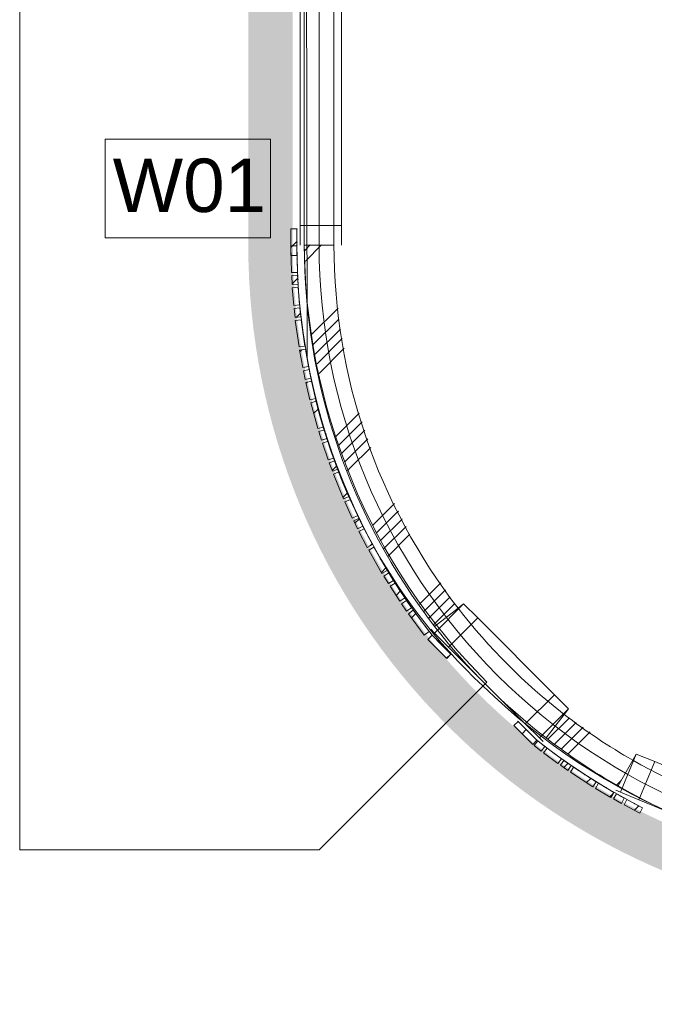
# Model space of a CAD drawing. Header units: millimetres. Extents: x -850 to 154668, y -24973 to 71030.
# Tile 86 of 212: x 9951 to 12089, y 35551 to 38870. Entities that reach past the tile are written whole.
import ezdxf

# ---------------------------------------------------------------- set-up
doc = ezdxf.new("R2010")
doc.units = ezdxf.units.MM
doc.header["$MEASUREMENT"] = 0
doc.linetypes.add('B0703', pattern=[468.700004, 312.5, -156.200004])
for name, color, linetype in [('New_22 NC Binnenwanden', 7, 'Continuous'), ('New_22 NC Binnenwanden Doorsnede-arcering', 7, 'Continuous'), ('New_22 NC Binnenwanden Ramen', 7, 'Continuous'), ('New_23 Vloeren', 7, 'Continuous'), ('New_Info Wandafwerking aanduiding', 7, 'Continuous'), ('New_Info Wandafwerking aanduiding Doorsnede-arcering', 7, 'Continuous'), ('New_Z Ruimtefuncties Zone omranding', 7, 'Continuous')]:
    doc.layers.add(name, color=color, linetype=linetype)
doc.styles.add('GENERATED_STYLE_1', font='txt')
pattern_1 = [(45, (0, 0), (-63.63961, 63.63961), [])]

# ---------------------------------------------------------------- blocks, each defined once
blk = doc.blocks.new('Slab_3_2', base_point=(0, 51154.6))
at = {"layer": 'New_23 Vloeren', "color": 1, "linetype": 'Continuous', "lineweight": 0, "flags": 128}
blk.add_lwpolyline([(10960, 43984.1), (10960, 38110.8, 0.414335), (13010, 36060), (14700.7, 36060), (14700.7, 46035), (13000.2, 46035, 0.412961)], format="xyb", close=True, dxfattribs=at)
blk = doc.blocks.new('Curtain Wall_51_2')
at = {"layer": 'New_22 NC Binnenwanden Doorsnede-arcering', "linetype": 'Continuous', "lineweight": 0, "true_color": 0x000000}
h = blk.add_hatch(dxfattribs=at)
h.set_pattern_fill('310_Naaldhout__01__0002', color=18, style=0, pattern_type=2)
h.set_pattern_definition(pattern_1)
h.paths.add_polyline_path([(11684.4, 36423.3), (11708.2, 36405), (11720.4, 36420.8), (11696.6, 36439.1)])
h = blk.add_hatch(dxfattribs=at)
h.set_pattern_fill('310_Naaldhout__01__0002', color=18, style=0, pattern_type=2)
h.set_pattern_definition(pattern_1)
h.paths.add_polyline_path([(11716.3, 36398.5), (11764.7, 36363), (11776.5, 36379.1), (11728.2, 36414.6)])
h = blk.add_hatch(dxfattribs=at)
h.set_pattern_fill('310_Naaldhout__01__0002', color=18, style=0, pattern_type=2)
h.set_pattern_definition(pattern_1)
h.paths.add_polyline_path([(11773.4, 36357), (11798, 36339.9), (11809.4, 36356.3), (11784.8, 36373.4)])
h = blk.add_hatch(dxfattribs=at)
h.set_pattern_fill('310_Naaldhout__01__0002', color=18, style=0, pattern_type=2)
h.set_pattern_definition(pattern_1)
h.paths.add_polyline_path([(11806.5, 36333.4), (11882.1, 36284.6), (11893, 36301.4), (11817.4, 36350.2)])
h = blk.add_hatch(dxfattribs=at)
h.set_pattern_fill('310_Naaldhout__01__0002', color=18, style=0, pattern_type=2)
h.set_pattern_definition(pattern_1)
h.paths.add_polyline_path([(11891.4, 36279.2), (11942.9, 36248.4), (11953.1, 36265.6), (11901.7, 36296.4)])
h = blk.add_hatch(dxfattribs=at)
h.set_pattern_fill('310_Naaldhout__01__0002', color=18, style=0, pattern_type=2)
h.set_pattern_definition(pattern_1)
h.paths.add_polyline_path([(11952.2, 36243.4), (11978.4, 36228.7), (11988.1, 36246.2), (11962, 36260.8)])
h = blk.add_hatch(dxfattribs=at)
h.set_pattern_fill('310_Naaldhout__01__0002', color=18, style=0, pattern_type=2)
h.set_pattern_definition(pattern_1)
h.paths.add_polyline_path([(11987.5, 36223.7), (12040.4, 36195.5), (12049.9, 36213.1), (11996.9, 36241.3)])
at = {"layer": 'New_22 NC Binnenwanden', "color": 9, "linetype": 'B0703', "lineweight": 0}
for p, q in [((11708.5, 36430), (11694, 36441.3)), ((11752.4, 36396.9), (11708.5, 36430)), ((11797.1, 36364.9), (11752.4, 36396.9)), ((11855.2, 36325.8), (11797.1, 36364.9)), ((11927.4, 36281), (11855.2, 36325.8)), ((11975, 36253.5), (11927.4, 36281)), ((12023.4, 36227.2), (11975, 36253.5)), ((12035, 36221.1), (12023.4, 36227.2))]:
    blk.add_line(p, q, dxfattribs=at)
at = {"layer": 'New_22 NC Binnenwanden', "color": 1, "linetype": 'Continuous', "lineweight": 0}
for p, q in [((11694, 36441.3), (11708.5, 36430)), ((11708.5, 36430), (11752.4, 36396.9)), ((11752.4, 36396.9), (11797.1, 36364.9)), ((11797.1, 36364.9), (11855.2, 36325.8)), ((11855.2, 36325.8), (11927.4, 36281)), ((11927.4, 36281), (11975, 36253.5)), ((11975, 36253.5), (12023.4, 36227.2)), ((12023.4, 36227.2), (12035, 36221.1))]:
    blk.add_line(p, q, dxfattribs=at)
at = {"layer": 'New_22 NC Binnenwanden', "color": 7, "linetype": 'Continuous', "lineweight": 0}
for p, q in [((11696.6, 36439.1), (11684.4, 36423.3)), ((11684.4, 36423.3), (11708.2, 36405)), ((11696.6, 36439.1), (11720.4, 36420.8)), ((11720.4, 36420.8), (11708.2, 36405)), ((11728.2, 36414.6), (11716.3, 36398.5)), ((11728.2, 36414.6), (11776.5, 36379.1)), ((11716.3, 36398.5), (11764.7, 36363)), ((11776.5, 36379.1), (11764.7, 36363)), ((11784.8, 36373.4), (11773.4, 36357)), ((11773.4, 36357), (11798, 36339.9)), ((11784.8, 36373.4), (11809.4, 36356.3)), ((11809.4, 36356.3), (11798, 36339.9)), ((11817.4, 36350.2), (11806.5, 36333.4)), ((11817.4, 36350.2), (11893, 36301.4)), ((11806.5, 36333.4), (11882.1, 36284.6)), ((11893, 36301.4), (11882.1, 36284.6)), ((11901.7, 36296.4), (11891.4, 36279.2)), ((11891.4, 36279.2), (11942.9, 36248.4)), ((11901.7, 36296.4), (11953.1, 36265.6)), ((11953.1, 36265.6), (11942.9, 36248.4)), ((11962, 36260.8), (11952.2, 36243.4)), ((11952.2, 36243.4), (11978.4, 36228.7)), ((11962, 36260.8), (11988.1, 36246.2)), ((11988.1, 36246.2), (11978.4, 36228.7)), ((11996.9, 36241.3), (11987.5, 36223.7)), ((11996.9, 36241.3), (12049.9, 36213.1)), ((11987.5, 36223.7), (12040.4, 36195.5)), ((12049.9, 36213.1), (12040.4, 36195.5))]:
    blk.add_line(p, q, dxfattribs=at)
at = {"layer": 'New_22 NC Binnenwanden', "color": 9, "linetype": 'B0703', "lineweight": 0}
for p in [(11694, 36441.3), (11708.5, 36430), (11752.4, 36396.9), (11797.1, 36364.9), (11855.2, 36325.8), (11927.4, 36281), (11975, 36253.5), (12023.4, 36227.2), (12035, 36221.1)]:
    blk.add_point(p, dxfattribs=at)
at = {"layer": 'New_22 NC Binnenwanden', "color": 1, "linetype": 'Continuous', "lineweight": 0}
for p in [(11694, 36441.3), (11694, 36441.3), (11708.5, 36430), (11708.5, 36430), (11752.4, 36396.9), (11752.4, 36396.9), (11797.1, 36364.9), (11797.1, 36364.9), (11855.2, 36325.8), (11855.2, 36325.8), (11927.4, 36281), (11927.4, 36281), (11975, 36253.5), (11975, 36253.5), (12023.4, 36227.2), (12023.4, 36227.2), (12035, 36221.1), (12035, 36221.1)]:
    blk.add_point(p, dxfattribs=at)
blk = doc.blocks.new('Curtain Wall_52_2')
at = {"layer": 'New_22 NC Binnenwanden Doorsnede-arcering', "linetype": 'Continuous', "lineweight": 0, "true_color": 0x000000}
h = blk.add_hatch(dxfattribs=at)
h.set_pattern_fill('310_Naaldhout__01__0002', color=18, style=0, pattern_type=2)
h.set_pattern_definition(pattern_1)
h.paths.add_polyline_path([(10864.4, 38107.8), (10866.6, 38017.9), (10886.6, 38018.4), (10884.4, 38108.3)])
h = blk.add_hatch(dxfattribs=at)
h.set_pattern_fill('310_Naaldhout__01__0002', color=18, style=0, pattern_type=2)
h.set_pattern_definition(pattern_1)
h.paths.add_polyline_path([(10867.4, 38007.3), (10869, 37977.4), (10889, 37978.4), (10887.4, 38008.4)])
h = blk.add_hatch(dxfattribs=at)
h.set_pattern_fill('310_Naaldhout__01__0002', color=18, style=0, pattern_type=2)
h.set_pattern_definition(pattern_1)
h.paths.add_polyline_path([(10869.6, 37966.8), (10874.4, 37907), (10894.3, 37908.6), (10889.5, 37968.4)])
h = blk.add_hatch(dxfattribs=at)
h.set_pattern_fill('310_Naaldhout__01__0002', color=18, style=0, pattern_type=2)
h.set_pattern_definition(pattern_1)
h.paths.add_polyline_path([(10875.6, 37896.5), (10878.8, 37866.7), (10898.7, 37868.9), (10895.4, 37898.7)])
h = blk.add_hatch(dxfattribs=at)
h.set_pattern_fill('310_Naaldhout__01__0002', color=18, style=0, pattern_type=2)
h.set_pattern_definition(pattern_1)
h.paths.add_polyline_path([(10879.5, 37856), (10892.2, 37766.9), (10912, 37769.7), (10899.3, 37858.8)])
h = blk.add_hatch(dxfattribs=at)
h.set_pattern_fill('310_Naaldhout__01__0002', color=18, style=0, pattern_type=2)
h.set_pattern_definition(pattern_1)
h.paths.add_polyline_path([(10894.2, 37756.4), (10904.7, 37697.3), (10924.4, 37700.8), (10913.9, 37759.9)])
h = blk.add_hatch(dxfattribs=at)
h.set_pattern_fill('310_Naaldhout__01__0002', color=18, style=0, pattern_type=2)
h.set_pattern_definition(pattern_1)
h.paths.add_polyline_path([(10907.1, 37687), (10913.2, 37657.6), (10932.8, 37661.7), (10926.6, 37691.1)])
h = blk.add_hatch(dxfattribs=at)
h.set_pattern_fill('310_Naaldhout__01__0002', color=18, style=0, pattern_type=2)
h.set_pattern_definition(pattern_1)
h.paths.add_polyline_path([(10915.2, 37647.2), (10929.1, 37588.9), (10948.6, 37593.5), (10934.6, 37651.9)])
h = blk.add_hatch(dxfattribs=at)
h.set_pattern_fill('310_Naaldhout__01__0002', color=18, style=0, pattern_type=2)
h.set_pattern_definition(pattern_1)
h.paths.add_polyline_path([(10931.5, 37578.4), (10955.5, 37491.7), (10974.7, 37497), (10950.8, 37583.7)])
h = blk.add_hatch(dxfattribs=at)
h.set_pattern_fill('310_Naaldhout__01__0002', color=18, style=0, pattern_type=2)
h.set_pattern_definition(pattern_1)
h.paths.add_polyline_path([(10959.1, 37481.6), (10968, 37453), (10987.1, 37458.9), (10978.2, 37487.6)])
h = blk.add_hatch(dxfattribs=at)
h.set_pattern_fill('310_Naaldhout__01__0002', color=18, style=0, pattern_type=2)
h.set_pattern_definition(pattern_1)
h.paths.add_polyline_path([(10971.1, 37442.9), (10990.6, 37386.1), (11009.5, 37392.6), (10990.1, 37449.4)])
h = blk.add_hatch(dxfattribs=at)
h.set_pattern_fill('310_Naaldhout__01__0002', color=18, style=0, pattern_type=2)
h.set_pattern_definition(pattern_1)
h.paths.add_polyline_path([(10994.3, 37376.2), (11004.8, 37348.1), (11023.5, 37355.2), (11013, 37383.3)])
h = blk.add_hatch(dxfattribs=at)
h.set_pattern_fill('310_Naaldhout__01__0002', color=18, style=0, pattern_type=2)
h.set_pattern_definition(pattern_1)
h.paths.add_polyline_path([(11008.1, 37338), (11042.4, 37254.8), (11060.9, 37262.4), (11026.6, 37345.6)])
h = blk.add_hatch(dxfattribs=at)
h.set_pattern_fill('310_Naaldhout__01__0002', color=18, style=0, pattern_type=2)
h.set_pattern_definition(pattern_1)
h.paths.add_polyline_path([(11047, 37245.1), (11071.7, 37190.4), (11090, 37198.7), (11065.2, 37253.3)])
h = blk.add_hatch(dxfattribs=at)
h.set_pattern_fill('310_Naaldhout__01__0002', color=18, style=0, pattern_type=2)
h.set_pattern_definition(pattern_1)
h.paths.add_polyline_path([(11076.5, 37181), (11089.7, 37154), (11107.7, 37162.8), (11094.5, 37189.8)])
h = blk.add_hatch(dxfattribs=at)
h.set_pattern_fill('310_Naaldhout__01__0002', color=18, style=0, pattern_type=2)
h.set_pattern_definition(pattern_1)
h.paths.add_polyline_path([(11094.2, 37144.4), (11122.2, 37091.4), (11139.9, 37100.7), (11111.9, 37153.8)])
h = blk.add_hatch(dxfattribs=at)
h.set_pattern_fill('310_Naaldhout__01__0002', color=18, style=0, pattern_type=2)
h.set_pattern_definition(pattern_1)
h.paths.add_polyline_path([(11127, 37081.8), (11171.7, 37003.7), (11189, 37013.6), (11144.4, 37091.7)])
h = blk.add_hatch(dxfattribs=at)
h.set_pattern_fill('310_Naaldhout__01__0002', color=18, style=0, pattern_type=2)
h.set_pattern_definition(pattern_1)
h.paths.add_polyline_path([(11177.7, 36994.8), (11193.4, 36969.3), (11210.4, 36979.7), (11194.7, 37005.3)])
h = blk.add_hatch(dxfattribs=at)
h.set_pattern_fill('310_Naaldhout__01__0002', color=18, style=0, pattern_type=2)
h.set_pattern_definition(pattern_1)
h.paths.add_polyline_path([(11198.9, 36960.3), (11231.8, 36910.1), (11248.5, 36921), (11215.6, 36971.2)])
h = blk.add_hatch(dxfattribs=at)
h.set_pattern_fill('310_Naaldhout__01__0002', color=18, style=0, pattern_type=2)
h.set_pattern_definition(pattern_1)
h.paths.add_polyline_path([(11237.8, 36901.4), (11254.9, 36876.8), (11271.4, 36888.2), (11254.2, 36912.8)])
h = blk.add_hatch(dxfattribs=at)
h.set_pattern_fill('310_Naaldhout__01__0002', color=18, style=0, pattern_type=2)
h.set_pattern_definition(pattern_1)
h.paths.add_polyline_path([(11260.7, 36867.9), (11314.3, 36795.5), (11330.4, 36807.4), (11276.8, 36879.8)])
at = {"layer": 'New_22 NC Binnenwanden', "color": 7, "linetype": 'Continuous', "lineweight": 0}
for p, q in [((10884.4, 38108.3), (10864.4, 38107.8)), ((10864.4, 38107.8), (10866.6, 38017.9)), ((10884.4, 38108.3), (10886.6, 38018.4)), ((10886.6, 38018.4), (10866.6, 38017.9)), ((10887.4, 38008.4), (10867.4, 38007.3)), ((10867.4, 38007.3), (10869, 37977.4)), ((10887.4, 38008.4), (10889, 37978.4)), ((10889, 37978.4), (10869, 37977.4)), ((10889.5, 37968.4), (10869.6, 37966.8)), ((10869.6, 37966.8), (10874.4, 37907)), ((10889.5, 37968.4), (10894.3, 37908.6)), ((10894.3, 37908.6), (10874.4, 37907)), ((10895.4, 37898.7), (10875.6, 37896.5)), ((10875.6, 37896.5), (10878.8, 37866.7)), ((10898.7, 37868.9), (10878.8, 37866.7)), ((10895.4, 37898.7), (10898.7, 37868.9)), ((10899.3, 37858.8), (10879.5, 37856)), ((10879.5, 37856), (10892.2, 37766.9)), ((10899.3, 37858.8), (10912, 37769.7)), ((10912, 37769.7), (10892.2, 37766.9)), ((10913.9, 37759.9), (10894.2, 37756.4)), ((10894.2, 37756.4), (10904.7, 37697.3)), ((10913.9, 37759.9), (10924.4, 37700.8)), ((10924.4, 37700.8), (10904.7, 37697.3)), ((10926.6, 37691.1), (10907.1, 37687)), ((10907.1, 37687), (10913.2, 37657.6)), ((10926.6, 37691.1), (10932.8, 37661.7)), ((10932.8, 37661.7), (10913.2, 37657.6)), ((10934.6, 37651.9), (10915.2, 37647.2)), ((10915.2, 37647.2), (10929.1, 37588.9)), ((10934.6, 37651.9), (10948.6, 37593.5)), ((10948.6, 37593.5), (10929.1, 37588.9)), ((10950.8, 37583.7), (10931.5, 37578.4)), ((10931.5, 37578.4), (10955.5, 37491.7)), ((10950.8, 37583.7), (10974.7, 37497)), ((10974.7, 37497), (10955.5, 37491.7)), ((10978.2, 37487.6), (10959.1, 37481.6)), ((10959.1, 37481.6), (10968, 37453)), ((10978.2, 37487.6), (10987.1, 37458.9)), ((10987.1, 37458.9), (10968, 37453)), ((10990.1, 37449.4), (10971.1, 37442.9)), ((10971.1, 37442.9), (10990.6, 37386.1)), ((10990.1, 37449.4), (11009.5, 37392.6)), ((11009.5, 37392.6), (10990.6, 37386.1)), ((11013, 37383.3), (10994.3, 37376.2)), ((10994.3, 37376.2), (11004.8, 37348.1)), ((11013, 37383.3), (11023.5, 37355.2)), ((11023.5, 37355.2), (11004.8, 37348.1)), ((11026.6, 37345.6), (11008.1, 37338)), ((11008.1, 37338), (11042.4, 37254.8)), ((11026.6, 37345.6), (11060.9, 37262.4)), ((11060.9, 37262.4), (11042.4, 37254.8)), ((11065.2, 37253.3), (11047, 37245.1)), ((11047, 37245.1), (11071.7, 37190.4)), ((11065.2, 37253.3), (11090, 37198.7)), ((11090, 37198.7), (11071.7, 37190.4)), ((11094.5, 37189.8), (11076.5, 37181)), ((11076.5, 37181), (11089.7, 37154)), ((11094.5, 37189.8), (11107.7, 37162.8)), ((11107.7, 37162.8), (11089.7, 37154)), ((11111.9, 37153.8), (11094.2, 37144.4)), ((11094.2, 37144.4), (11122.2, 37091.4)), ((11111.9, 37153.8), (11139.9, 37100.7)), ((11139.9, 37100.7), (11122.2, 37091.4)), ((11144.4, 37091.7), (11127, 37081.8)), ((11127, 37081.8), (11171.7, 37003.7)), ((11144.4, 37091.7), (11189, 37013.6)), ((11189, 37013.6), (11171.7, 37003.7)), ((11194.7, 37005.3), (11177.7, 36994.8)), ((11194.7, 37005.3), (11210.4, 36979.7)), ((11177.7, 36994.8), (11193.4, 36969.3)), ((11210.4, 36979.7), (11193.4, 36969.3)), ((11215.6, 36971.2), (11198.9, 36960.3)), ((11215.6, 36971.2), (11248.5, 36921)), ((11198.9, 36960.3), (11231.8, 36910.1)), ((11248.5, 36921), (11231.8, 36910.1)), ((11254.2, 36912.8), (11237.8, 36901.4)), ((11254.2, 36912.8), (11271.4, 36888.2)), ((11237.8, 36901.4), (11254.9, 36876.8)), ((11271.4, 36888.2), (11254.9, 36876.8)), ((11276.8, 36879.8), (11260.7, 36867.9)), ((11276.8, 36879.8), (11330.4, 36807.4)), ((11260.7, 36867.9), (11314.3, 36795.5)), ((11330.4, 36807.4), (11314.3, 36795.5))]:
    blk.add_line(p, q, dxfattribs=at)
at = {"layer": 'New_22 NC Binnenwanden', "color": 9, "linetype": 'B0703', "lineweight": 0}
for p, q in [((10885.5, 38063.3), (10885, 38110.9)), ((10888.2, 37993.4), (10885.5, 38063.3)), ((10891.9, 37938.5), (10888.2, 37993.4)), ((10897.1, 37883.8), (10891.9, 37938.5)), ((10905.7, 37814.3), (10897.1, 37883.8)), ((10919.2, 37730.4), (10905.7, 37814.3)), ((10929.7, 37676.4), (10919.2, 37730.4)), ((10941.6, 37622.7), (10929.7, 37676.4)), ((10962.8, 37540.4), (10941.6, 37622.7)), ((10982.6, 37473.2), (10962.8, 37540.4)), ((10999.8, 37421), (10982.6, 37473.2)), ((11018.3, 37369.2), (10999.8, 37421)), ((11043.8, 37304), (11018.3, 37369.2)), ((11077.6, 37226), (11043.8, 37304)), ((11101.1, 37176.3), (11077.6, 37226)), ((11125.9, 37127.2), (11101.1, 37176.3)), ((11166.7, 37052.7), (11125.9, 37127.2)), ((11202.5, 36992.5), (11166.7, 37052.7)), ((11232.1, 36946.1), (11202.5, 36992.5)), ((11262.8, 36900.5), (11232.1, 36946.1)), ((11303.6, 36843.6), (11262.8, 36900.5)), ((11340.8, 36795), (11303.6, 36843.6))]:
    blk.add_line(p, q, dxfattribs=at)
at = {"layer": 'New_22 NC Binnenwanden', "color": 1, "linetype": 'Continuous', "lineweight": 0}
for p, q in [((10885, 38110.9), (10885.5, 38063.3)), ((10885.5, 38063.3), (10888.2, 37993.4)), ((10888.2, 37993.4), (10891.9, 37938.5)), ((10891.9, 37938.5), (10897.1, 37883.8)), ((10897.1, 37883.8), (10905.7, 37814.3)), ((10905.7, 37814.3), (10919.2, 37730.4)), ((10919.2, 37730.4), (10929.7, 37676.4)), ((10929.7, 37676.4), (10941.6, 37622.7)), ((10941.6, 37622.7), (10962.8, 37540.4)), ((10962.8, 37540.4), (10982.6, 37473.2)), ((10982.6, 37473.2), (10999.8, 37421)), ((10999.8, 37421), (11018.3, 37369.2)), ((11018.3, 37369.2), (11043.8, 37304)), ((11043.8, 37304), (11077.6, 37226)), ((11077.6, 37226), (11101.1, 37176.3)), ((11101.1, 37176.3), (11125.9, 37127.2)), ((11125.9, 37127.2), (11166.7, 37052.7)), ((11166.7, 37052.7), (11202.5, 36992.5)), ((11202.5, 36992.5), (11232.1, 36946.1)), ((11232.1, 36946.1), (11262.8, 36900.5)), ((11262.8, 36900.5), (11303.6, 36843.6)), ((11303.6, 36843.6), (11340.8, 36795))]:
    blk.add_line(p, q, dxfattribs=at)
at = {"layer": 'New_22 NC Binnenwanden', "color": 9, "linetype": 'B0703', "lineweight": 0}
for p in [(10885, 38110.9), (10885.5, 38063.3), (10888.2, 37993.4), (10891.9, 37938.5), (10897.1, 37883.8), (10905.7, 37814.3), (10919.2, 37730.4), (10929.7, 37676.4), (10941.6, 37622.7), (10962.8, 37540.4), (10982.6, 37473.2), (10999.8, 37421), (11018.3, 37369.2), (11043.8, 37304), (11077.6, 37226), (11101.1, 37176.3), (11125.9, 37127.2), (11166.7, 37052.7), (11202.5, 36992.5), (11232.1, 36946.1), (11262.8, 36900.5), (11303.6, 36843.6), (11340.8, 36795)]:
    blk.add_point(p, dxfattribs=at)
at = {"layer": 'New_22 NC Binnenwanden', "color": 1, "linetype": 'Continuous', "lineweight": 0}
for p in [(10885, 38110.9), (10885, 38110.9), (10885.5, 38063.3), (10885.5, 38063.3), (10888.2, 37993.4), (10888.2, 37993.4), (10891.9, 37938.5), (10891.9, 37938.5), (10897.1, 37883.8), (10897.1, 37883.8), (10905.7, 37814.3), (10905.7, 37814.3), (10919.2, 37730.4), (10919.2, 37730.4), (10929.7, 37676.4), (10929.7, 37676.4), (10941.6, 37622.7), (10941.6, 37622.7), (10962.8, 37540.4), (10962.8, 37540.4), (10982.6, 37473.2), (10982.6, 37473.2), (10999.8, 37421), (10999.8, 37421), (11018.3, 37369.2), (11018.3, 37369.2), (11043.8, 37304), (11043.8, 37304), (11077.6, 37226), (11077.6, 37226), (11101.1, 37176.3), (11101.1, 37176.3), (11125.9, 37127.2), (11125.9, 37127.2), (11166.7, 37052.7), (11166.7, 37052.7), (11202.5, 36992.5), (11202.5, 36992.5), (11232.1, 36946.1), (11232.1, 36946.1), (11262.8, 36900.5), (11262.8, 36900.5), (11303.6, 36843.6), (11303.6, 36843.6), (11340.8, 36795), (11340.8, 36795)]:
    blk.add_point(p, dxfattribs=at)
blk = doc.blocks.new('Curtain Wall_53_2')
at = {"layer": 'New_22 NC Binnenwanden Doorsnede-arcering', "linetype": 'Continuous', "lineweight": 0, "true_color": 0x000000}
h = blk.add_hatch(dxfattribs=at)
h.set_pattern_fill('310_Naaldhout__01__0002', color=18, style=0, pattern_type=2)
h.set_pattern_definition(pattern_1)
h.paths.add_polyline_path([(11679.8, 36427.2), (11694, 36441.3), (11630.3, 36505), (11616.2, 36490.8)])
at = {"layer": 'New_22 NC Binnenwanden', "color": 7, "linetype": 'Continuous', "lineweight": 0}
for p, q in [((11630.3, 36505), (11616.2, 36490.8)), ((11616.2, 36490.8), (11679.8, 36427.2)), ((11630.3, 36505), (11694, 36441.3)), ((11694, 36441.3), (11679.8, 36427.2))]:
    blk.add_line(p, q, dxfattribs=at)
at = {"layer": 'New_22 NC Binnenwanden', "color": 9, "linetype": 'B0703', "lineweight": 0}
for p, q in [((11630.3, 36505), (11662.1, 36473.1)), ((11630.3, 36505), (11630.3, 36505)), ((11662.1, 36473.1), (11694, 36441.3)), ((11694, 36441.3), (11694, 36441.3))]:
    blk.add_line(p, q, dxfattribs=at)
at = {"layer": 'New_22 NC Binnenwanden', "color": 1, "linetype": 'Continuous', "lineweight": 0}
for p, q in [((11630.3, 36505), (11630.3, 36505)), ((11662.1, 36473.1), (11630.3, 36505)), ((11694, 36441.3), (11662.1, 36473.1))]:
    blk.add_line(p, q, dxfattribs=at)
at = {"layer": 'New_22 NC Binnenwanden', "color": 9, "linetype": 'B0703', "lineweight": 0}
for p in [(11630.3, 36505), (11662.1, 36473.1), (11662.1, 36473.1), (11694, 36441.3)]:
    blk.add_point(p, dxfattribs=at)
at = {"layer": 'New_22 NC Binnenwanden', "color": 1, "linetype": 'Continuous', "lineweight": 0}
for p in [(11630.3, 36505), (11662.1, 36473.1), (11662.1, 36473.1), (11694, 36441.3), (11694, 36441.3)]:
    blk.add_point(p, dxfattribs=at)
blk = doc.blocks.new('Curtain Wall_54_2')
at = {"layer": 'New_22 NC Binnenwanden Doorsnede-arcering', "linetype": 'Continuous', "lineweight": 0, "true_color": 0x000000}
h = blk.add_hatch(dxfattribs=at)
h.set_pattern_fill('310_Naaldhout__01__0002', color=18, style=0, pattern_type=2)
h.set_pattern_definition(pattern_1)
h.paths.add_polyline_path([(11390, 36717.2), (11404.1, 36731.3), (11340.5, 36795), (11326.3, 36780.8)])
at = {"layer": 'New_22 NC Binnenwanden', "color": 7, "linetype": 'Continuous', "lineweight": 0}
for p, q in [((11340.5, 36795), (11326.3, 36780.8)), ((11326.3, 36780.8), (11390, 36717.2)), ((11340.5, 36795), (11404.1, 36731.3)), ((11404.1, 36731.3), (11390, 36717.2))]:
    blk.add_line(p, q, dxfattribs=at)
at = {"layer": 'New_22 NC Binnenwanden', "color": 9, "linetype": 'B0703', "lineweight": 0}
for p, q in [((11340.5, 36795), (11372.3, 36763.1)), ((11340.5, 36795), (11340.5, 36795)), ((11372.3, 36763.1), (11404.1, 36731.3)), ((11404.1, 36731.3), (11404.1, 36731.3))]:
    blk.add_line(p, q, dxfattribs=at)
at = {"layer": 'New_22 NC Binnenwanden', "color": 1, "linetype": 'Continuous', "lineweight": 0}
for p, q in [((11340.5, 36795), (11340.5, 36795)), ((11372.3, 36763.1), (11340.5, 36795)), ((11404.1, 36731.3), (11372.3, 36763.1))]:
    blk.add_line(p, q, dxfattribs=at)
at = {"layer": 'New_22 NC Binnenwanden', "color": 9, "linetype": 'B0703', "lineweight": 0}
for p in [(11340.5, 36795), (11372.3, 36763.1), (11372.3, 36763.1), (11404.1, 36731.3)]:
    blk.add_point(p, dxfattribs=at)
at = {"layer": 'New_22 NC Binnenwanden', "color": 1, "linetype": 'Continuous', "lineweight": 0}
for p in [(11340.5, 36795), (11372.3, 36763.1), (11372.3, 36763.1), (11404.1, 36731.3), (11404.1, 36731.3)]:
    blk.add_point(p, dxfattribs=at)
blk = doc.blocks.new('Curtain Wall_55_2')
at = {"layer": 'New_22 NC Binnenwanden Doorsnede-arcering', "linetype": 'Continuous', "lineweight": 0, "true_color": 0x000000}
h = blk.add_hatch(dxfattribs=at)
h.set_pattern_fill('310_Naaldhout__01__0002', color=18, style=0, pattern_type=2)
h.set_pattern_definition(pattern_1)
h.paths.add_polyline_path([(10865, 38074.8), (10885, 38074.8), (10885, 38164.8), (10865, 38164.8)])
at = {"layer": 'New_22 NC Binnenwanden', "color": 7, "linetype": 'Continuous', "lineweight": 0}
for p, q in [((10865, 38164.8), (10865, 38074.8)), ((10885, 38164.8), (10865, 38164.8)), ((10885, 38164.8), (10885, 38074.8)), ((10885, 38074.8), (10865, 38074.8))]:
    blk.add_line(p, q, dxfattribs=at)
at = {"layer": 'New_22 NC Binnenwanden', "color": 9, "linetype": 'B0703', "lineweight": 0}
for p, q in [((10885, 38164.8), (10885, 38119.8)), ((10885, 38164.8), (10885, 38164.8)), ((10885, 38119.8), (10885, 38074.8)), ((10885, 38074.8), (10885, 38074.8))]:
    blk.add_line(p, q, dxfattribs=at)
at = {"layer": 'New_22 NC Binnenwanden', "color": 1, "linetype": 'Continuous', "lineweight": 0}
for p, q in [((10885, 38164.8), (10885, 38164.8)), ((10885, 38119.8), (10885, 38164.8)), ((10885, 38074.8), (10885, 38119.8))]:
    blk.add_line(p, q, dxfattribs=at)
at = {"layer": 'New_22 NC Binnenwanden', "color": 9, "linetype": 'B0703', "lineweight": 0}
for p in [(10885, 38164.8), (10885, 38119.8), (10885, 38119.8), (10885, 38074.8)]:
    blk.add_point(p, dxfattribs=at)
at = {"layer": 'New_22 NC Binnenwanden', "color": 1, "linetype": 'Continuous', "lineweight": 0}
for p in [(10885, 38164.8), (10885, 38119.8), (10885, 38119.8), (10885, 38074.8), (10885, 38074.8)]:
    blk.add_point(p, dxfattribs=at)
blk = doc.blocks.new('R3 bl ol 22_4')
at = {"layer": 'New_22 NC Binnenwanden Ramen', "color": 1, "linetype": 'Continuous', "lineweight": 0}
for p, q in [((-1000, 0), (-933, 0)), ((-933, 0), (-933, -139)), ((-933, 0), (-33.5, 0)), ((-33.5, -139), (-33.5, 0)), ((-33.5, 0), (0, 0)), ((0, 0), (33.5, 0)), ((33.5, 0), (33.5, -139)), ((33.5, 0), (466.5, 0)), ((466.5, -139), (466.5, 0)), ((466.5, 0), (500, 0)), ((500, 0), (533.5, 0)), ((533.5, 0), (533.5, -139)), ((533.5, 0), (933, 0)), ((933, -139), (933, 0)), ((933, 0), (1000, 0)), ((-933, -139), (-1000, -139)), ((-33.5, -139), (-933, -139)), ((0, -139), (-33.5, -139)), ((33.5, -139), (0, -139)), ((466.5, -139), (33.5, -139)), ((500, -139), (466.5, -139)), ((533.5, -139), (500, -139)), ((933, -139), (533.5, -139)), ((1000, -139), (933, -139))]:
    blk.add_line(p, q, dxfattribs=at)
at = {"layer": 'New_22 NC Binnenwanden Ramen', "color": 9, "linetype": 'Continuous', "lineweight": 0}
for p, q in [((-1000, -14), (1000, -14)), ((-1000, -114), (1000, -114))]:
    blk.add_line(p, q, dxfattribs=at)
at = {"layer": 'New_22 NC Binnenwanden Ramen', "color": 7, "linetype": 'Continuous', "lineweight": 0}
for p, q in [((-1000, -14), (-1000, -114)), ((-1000, -14), (-1000, -114)), ((1000, -14), (1000, -114)), ((1000, -14), (1000, -114))]:
    blk.add_line(p, q, dxfattribs=at)
blk = doc.blocks.new('Wall_92_2', base_point=(11010, 38110.8))
at = {"layer": 'New_22 NC Binnenwanden', "color": 8, "linetype": 'Continuous', "lineweight": 0, "true_color": 0x778488}
blk.add_line((10910, 38109.9), (11010, 38109.9), dxfattribs=at)
at = {"layer": 'New_22 NC Binnenwanden Ramen', "color": 1, "linetype": 'Continuous', "lineweight": 0, "zscale": 1000, "rotation": 90}
blk.add_blockref('R3 bl ol 22_4', (10896, 39109.9), dxfattribs=at)
blk = doc.blocks.new('*X642')
at = {"layer": 'New_22 NC Binnenwanden Doorsnede-arcering', "color": 254, "linetype": 'Continuous', "lineweight": 0, "true_color": 0xe9ebeb}
for p, q in [((10911.2, 38092.6), (10929.4, 38110.9)), ((10913.6, 38056.2), (10968.2, 38110.8)), ((10933.6, 37807.3), (11024, 37897.6)), ((10940.1, 37774.9), (11026.4, 37861.2)), ((10946.5, 37742.6), (11031.4, 37827.4)), ((10953, 37710.3), (11037.8, 37795)), ((10959.5, 37677.9), (11044.3, 37762.7)), ((11015.9, 37465.3), (11094.5, 37543.9)), ((11025.8, 37436.4), (11104.4, 37515)), ((11035.6, 37407.5), (11114.3, 37486.1)), ((11045.6, 37378.7), (11124.1, 37457.1)), ((11065, 37359.3), (11134, 37428.2)), ((11045.5, 37378.6), (11045.6, 37378.7)), ((11055.4, 37349.6), (11065, 37359.3)), ((11199.5, 37224.7), (11214.2, 37239.3)), ((11139.7, 37164.9), (11199.5, 37224.7)), ((11152.6, 37139), (11218.9, 37205.3)), ((11218.9, 37205.3), (11227, 37213.4)), ((11165.5, 37113.1), (11238.3, 37185.9)), ((11238.3, 37185.9), (11239.9, 37187.5)), ((11178.3, 37087.1), (11252.8, 37161.6)), ((11191.2, 37061.2), (11265.7, 37135.6)), ((11298.7, 36899.7), (11370.6, 36971.6)), ((11314.3, 36876.5), (11386.3, 36948.4)), ((11330, 36853.3), (11401.9, 36925.2)), ((11345.6, 36830.1), (11417.5, 36902))]:
    blk.add_line(p, q, dxfattribs=at)
blk = doc.blocks.new('*X643')
at = {"layer": 'New_22 NC Binnenwanden Doorsnede-arcering', "color": 254, "linetype": 'Continuous', "lineweight": 0, "true_color": 0xe9ebeb}
for p, q in [((11731.1, 36444.7), (11803.2, 36516.8)), ((11753.6, 36428.5), (11826.5, 36501.3)), ((11776.2, 36412.2), (11849.7, 36485.7)), ((11798.7, 36396), (11873, 36470.2)), ((11962.2, 36290.3), (11978, 36306.1))]:
    blk.add_line(p, q, dxfattribs=at)
blk = doc.blocks.new('*X644')
at = {"layer": 'New_22 NC Binnenwanden Doorsnede-arcering', "color": 254, "linetype": 'Continuous', "lineweight": 0, "true_color": 0xe9ebeb}
for p, q in [((12579.7, 36059.2), (12664.4, 36143.9)), ((12612, 36052.7), (12696.7, 36137.4)), ((12644.3, 36046.2), (12729, 36130.9)), ((12676.5, 36039.7), (12763.3, 36126.4)), ((12708.8, 36033.1), (12799.7, 36124)), ((12958.2, 36013.4), (13010, 36065.2)), ((12994.6, 36011), (13010, 36026.4))]:
    blk.add_line(p, q, dxfattribs=at)
blk = doc.blocks.new('R1 22_5')
at = {"layer": 'New_22 NC Binnenwanden Ramen', "color": 1, "linetype": 'Continuous', "lineweight": 0}
for p, q in [((-267.7, 0), (-250, 0)), ((-250, 0), (-183, 0)), ((-250, -139), (-250, 0)), ((-183, 0), (-183, -139)), ((-183, 0), (183, 0)), ((183, -139), (183, 0)), ((183, 0), (250, 0)), ((250, 0), (267.7, 0)), ((250, -139), (250, 0)), ((-183, -139), (-250, -139)), ((183, -139), (-183, -139)), ((250, -139), (183, -139))]:
    blk.add_line(p, q, dxfattribs=at)
at = {"layer": 'New_22 NC Binnenwanden Ramen', "color": 7, "linetype": 'Continuous', "lineweight": 0}
for p, q in [((-265.7, -16), (-253, -115.2)), ((-265.7, -16), (-253, -115.2)), ((265.7, -16), (253, -115.2)), ((265.7, -16), (253, -115.2)), ((-253, -115.2), (-250, -139)), ((-253, -115.2), (-250, -139)), ((-250, -139), (-253, -115.2)), ((253, -115.2), (250, -139)), ((253, -115.2), (250, -139)), ((250, -139), (253, -115.2))]:
    blk.add_line(p, q, dxfattribs=at)
at = {"layer": 'New_22 NC Binnenwanden Ramen', "color": 9, "linetype": 'Continuous', "lineweight": 0}
for radius in [2100, 2000]:
    blk.add_arc((0, -2099.2), radius, 82.7317, 97.2683, dxfattribs=at)
blk = doc.blocks.new('Wall_94_2', base_point=(11010, 38110.8))
at = {"layer": 'New_22 NC Binnenwanden', "color": 8, "linetype": 'Continuous', "lineweight": 0, "true_color": 0x778488}
for p, q in [((11348.9, 36825.2), (11428, 36886.4)), ((11446.9, 36901.1), (11428, 36886.4)), ((11428, 36886.4), (11446.9, 36901.1)), ((11800.4, 36547.4), (11785.7, 36528.5)), ((11785.7, 36528.5), (11800.4, 36547.4)), ((11724.5, 36449.4), (11785.7, 36528.5)), ((11967.2, 36287.2), (12016.8, 36374)), ((12028.7, 36394.8), (12016.8, 36374)), ((12016.8, 36374), (12028.7, 36394.8)), ((12458.1, 36083.8), (12484.3, 36180.3)), ((12490.6, 36203.4), (12484.3, 36180.3)), ((12484.3, 36180.3), (12490.6, 36203.4))]:
    blk.add_line(p, q, dxfattribs=at)
at = {"layer": 'New_22 NC Binnenwanden', "color": 8, "linetype": 'Continuous', "lineweight": 0, "true_color": 0x778488, "flags": 128}
blk.add_lwpolyline([(13010, 36010), (13010, 36110)], dxfattribs=at)
at = {"layer": 'New_22 NC Binnenwanden', "color": 8, "linetype": 'Continuous', "lineweight": 0, "true_color": 0x778488}
for radius, start, end in [(2100, 179.9767, 217.7201), (2000, 179.9761, 217.7201), (2000, 232.2566, 240.2254), (2100, 232.2566, 240.2254), (2000, 254.7619, 269.9999), (2100, 254.7619, 269.9999)]:
    blk.add_arc((13010, 38110), radius, start, end, dxfattribs=at)
at = {"layer": 'New_22 NC Binnenwanden', "color": 8, "lineweight": 0, "true_color": 0x778488}
for name in ['*X642', '*X643', '*X644']:
    blk.add_blockref(name, (0, 0), dxfattribs=at)
at = {"layer": 'New_22 NC Binnenwanden Ramen', "color": 1, "linetype": 'Continuous', "lineweight": 0, "zscale": 1000}
for p, rotation in [((11525.4, 36626), 134.9883440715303), ((12206.5, 36170.7), 157.4936314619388)]:
    blk.add_blockref('R1 22_5', p, dxfattribs=dict(at, rotation=rotation))
blk = doc.blocks.new('Wall_615_2', base_point=(10796.2, 43984.1))
at = {"layer": 'New_Info Wandafwerking aanduiding Doorsnede-arcering', "linetype": 'Continuous', "lineweight": 0, "true_color": 0x99a3a6}
blk.add_hatch(color=253, dxfattribs=at).paths.add_polyline_path([(10721.2, 43984.1), (10721.2, 38110), (10871.2, 38110), (10871.2, 43984.1)])
blk = doc.blocks.new('Wall_616_2', base_point=(10796.2, 38110))
at = {"layer": 'New_Info Wandafwerking aanduiding Doorsnede-arcering', "linetype": 'Continuous', "lineweight": 0, "true_color": 0x99a3a6}
blk.add_hatch(color=253, dxfattribs=at).paths.add_polyline_path([(10721.2, 38110, 0.414214), (13010.7, 35820.5), (13010.7, 35970.5, -0.414214), (10871.2, 38110)])

msp = doc.modelspace()

# ---------------------------------------------------------------- linework, layer by layer
at = {"layer": 'New_Info Wandafwerking aanduiding', "color": 9, "linetype": 'Continuous', "lineweight": 0, "flags": 128}
msp.add_lwpolyline([(10239.3, 38467.9), (10796.2, 38467.9), (10796.2, 38135), (10239.3, 38135)], close=True, dxfattribs=at)
at = {"layer": 'New_Z Ruimtefuncties Zone omranding', "color": 41, "linetype": 'Continuous', "lineweight": 0, "true_color": 0xffeeaa, "flags": 128}
msp.add_lwpolyline([(23390.4, 24315), (23390.4, 26210), (14200.7, 26210), (14200.7, 30170), (14200.7, 34110.1), (16950.7, 34110.1), (16950.7, 36010), (14650.7, 36010), (13000.4, 36010, -0.192176), (11511.5, 36624.2, -0.163342), (10919.2, 37730.4), (10909.9, 43996.7, -0.145429), (11374.3, 45358.1, -0.222858), (13010, 46085), (14650.7, 46085), (16490.7, 46085, -0.04315), (16851.1, 46053.8), (16851.1, 47840.1)], format="xyb", dxfattribs=at)
at = {"layer": 'New_Z Ruimtefuncties Zone omranding', "color": 41, "linetype": 'Continuous', "lineweight": 0, "true_color": 0xe1e196, "flags": 128}
msp.add_lwpolyline([(9950.9, 36072.5), (10959.9, 36072.5), (11525, 36637.6, -0.199018), (10909.9, 38123.4), (10909.9, 43996.7, -0.175024), (11393.9, 45338.6), (10959.9, 45772.5), (9950.9, 45772.5)], format="xyb", close=True, dxfattribs=at)

# ---------------------------------------------------------------- block references
at = {"layer": 'New_22 NC Binnenwanden', "color": 8, "lineweight": 0, "true_color": 0x778488}
for name in ['Wall_92_2', 'Wall_94_2']:
    msp.add_blockref(name, (11010, 38110.8), dxfattribs=at)
at = {"layer": 'New_22 NC Binnenwanden', "linetype": 'Continuous', "lineweight": 0}
for name in ['Curtain Wall_55_2', 'Curtain Wall_52_2', 'Curtain Wall_54_2', 'Curtain Wall_53_2', 'Curtain Wall_51_2']:
    msp.add_blockref(name, (0, 0), dxfattribs=at)
at = {"layer": 'New_23 Vloeren', "color": 1, "linetype": 'Continuous', "lineweight": 0}
msp.add_blockref('Slab_3_2', (0, 51154.6), dxfattribs=at)
at = {"layer": 'New_Info Wandafwerking aanduiding', "color": 1, "lineweight": 0}
for name, p in [('Wall_615_2', (10796.2, 43984.1)), ('Wall_616_2', (10796.2, 38110))]:
    msp.add_blockref(name, p, dxfattribs=at)

# ---------------------------------------------------------------- texts
at = {"layer": 'New_Info Wandafwerking aanduiding', "color": 2, "linetype": 'Continuous', "lineweight": 0, "insert": (10264.3, 38401.8), "char_height": 180, "attachment_point": 1, "style": 'GENERATED_STYLE_1'}
msp.add_mtext('\\A1;{\\pql;\\fArial|b0|i0|c0|p38;W01}', dxfattribs=at)

doc.saveas('drawing.dxf')
